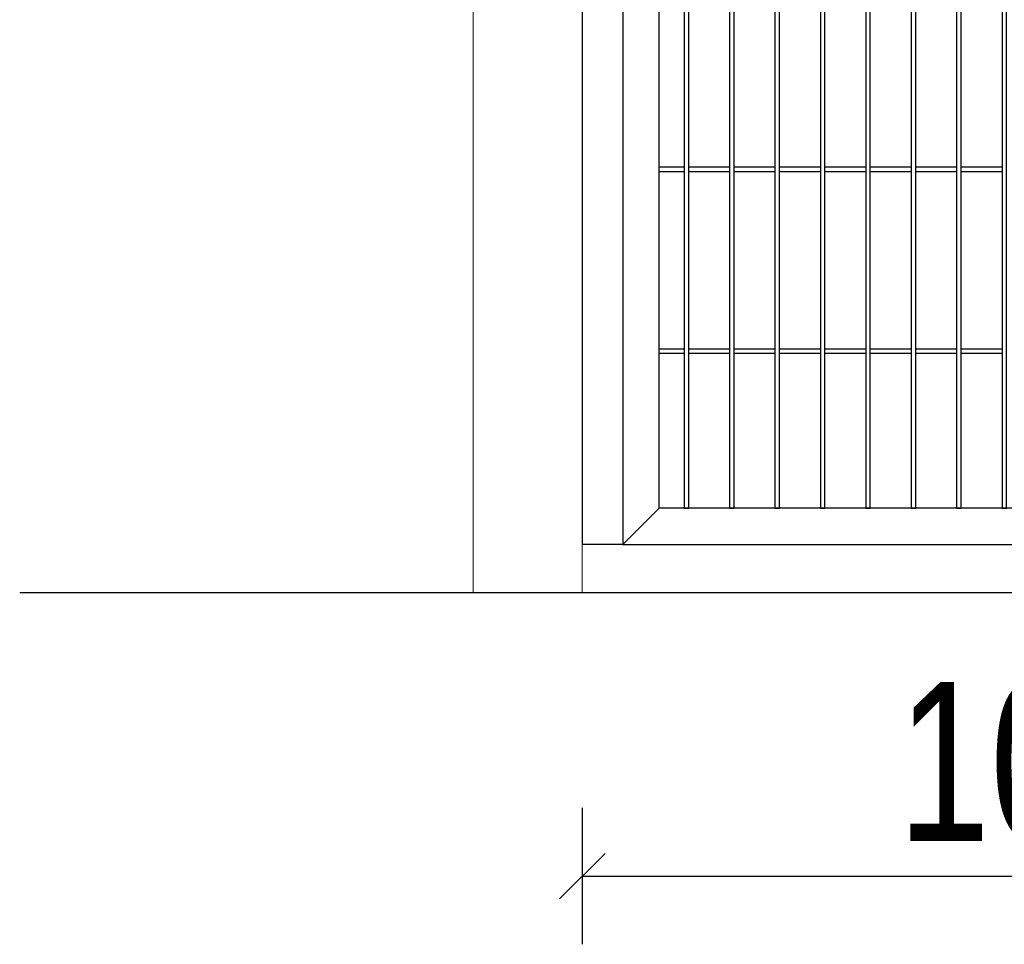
# Model space of a CAD drawing. Header units: inches. Extents: x 1156 to 71303, y -52654 to 51.
# Tile 130 of 217: x 63739 to 63956, y -41828 to -41624. Entities that reach past the tile are written whole.
import ezdxf

# ---------------------------------------------------------------- set-up
doc = ezdxf.new("R2010")
doc.units = ezdxf.units.IN
doc.header["$MEASUREMENT"] = 0
doc.layers.get('0').update_dxf_attribs({"lineweight": 0})
doc.layers.get('Defpoints').update_dxf_attribs({"lineweight": 0})
doc.layers.add('--ogr.-panele', color=252, linetype='Continuous', lineweight=0)
doc.layers.add('AW OGRODZENIA', color=253, linetype='Continuous')
doc.layers.add('AW WYMIAR', color=134, linetype='Continuous')
doc.styles.add('1-200', font='arial.ttf', dxfattribs={"width": 0.75, "height": 35})
doc.dimstyles.new('1-2001-2', dxfattribs={"dimtxt": 35, "dimasz": 10, "dimexe": 15, "dimexo": 10, "dimgap": 0.09, "dimtad": 0, "dimlfac": 0.5, "dimdsep": 46, "dimtxsty": '1-200', "dimblk": 'OBLIQUE', "dimcen": 0.09, "dimadec": 0, "dimazin": 0, "dimtfac": 1, "dimtdec": 4, "dimtix": 1, "dimtofl": 0, "dimtmove": 0, "dimatfit": 3, "dimldrblk": 'OBLIQUE', "dimfxl": 15, "dimfxlon": 1, "dimtvp": 0.7, "dimtolj": 1, "dimtzin": 0, "dimarcsym": 0})

# ---------------------------------------------------------------- blocks, each defined once
blk = doc.blocks.new('_OBLIQUE')
at = {"color": 0, "linetype": 'ByBlock', "lineweight": -2}
for p, q in [((-0.5, -0.5), (0.5, 0.5)), ((0, 0), (0, 0))]:
    blk.add_line(p, q, dxfattribs=at)
blk = doc.blocks.new('*D1617')
at = {"color": 0, "linetype": 'Continuous', "lineweight": -2, "ltscale": 12}
for p, q in [((63863.13, -41797.91), (63863.13, -41827.91)), ((64063.13, -41797.91), (64063.13, -41827.91)), ((63863.13, -41812.91), (64063.13, -41812.91))]:
    blk.add_line(p, q, dxfattribs=at)
at = {"layer": 'Defpoints', "color": 0}
for p in [(63863.13, -41628.27), (64063.13, -41723.72), (64063.13, -41812.91)]:
    blk.add_point(p, dxfattribs=at)
at = {"color": 0, "lineweight": -2, "xscale": 10, "yscale": 10, "zscale": 10, "rotation": 180}
blk.add_blockref('_OBLIQUE', (63863.13, -41812.91), dxfattribs=at)
at = {"color": 0, "lineweight": -2, "xscale": 10, "yscale": 10, "zscale": 10}
blk.add_blockref('_OBLIQUE', (64063.13, -41812.91), dxfattribs=at)
at = {"color": 0, "linetype": 'Continuous', "ltscale": 12, "insert": (63963.13, -41787.9), "char_height": 35, "attachment_point": 5, "style": '1-200'}
blk.add_mtext('\\A1;100', dxfattribs=at)

msp = doc.modelspace()

# ---------------------------------------------------------------- linework, layer by layer
at = {"layer": '--ogr.-panele', "color": 0}
for p, q in [((63839.126, -41443.474), (63839.126, -41750.487)), ((63863.126, -41750.487), (63863.126, -41443.474))]:
    msp.add_line(p, q, dxfattribs=at)
at = {"color": 3, "linetype": 'Continuous', "lineweight": 30}
msp.add_line((63739.239, -41750.487), (64179.952, -41750.487), dxfattribs=at)
at = {"layer": 'AW OGRODZENIA'}
for p, q in [((63872.056, -41449.913), (63872.056, -41739.913)), ((63880.056, -41731.913), (63880.056, -41457.913)), ((63880.056, -41656.834), (63885.564, -41656.834)), ((63880.056, -41656.834), (63885.564, -41656.834)), ((63880.056, -41656.834), (63885.564, -41656.834)), ((63880.056, -41656.834), (63885.564, -41656.834)), ((63880.056, -41656.834), (63885.564, -41656.834)), ((63880.056, -41656.834), (63885.564, -41656.834)), ((63880.056, -41656.834), (63885.564, -41656.834)), ((63880.056, -41656.834), (63885.564, -41656.834)), ((63880.056, -41656.834), (63885.564, -41656.834)), ((63880.056, -41656.834), (63885.564, -41656.834)), ((63880.056, -41656.834), (63885.564, -41656.834)), ((63880.056, -41656.834), (63885.564, -41656.834)), ((63880.056, -41656.834), (63885.564, -41656.834)), ((63880.056, -41656.834), (63885.564, -41656.834)), ((63880.056, -41656.834), (63885.564, -41656.834)), ((63880.056, -41656.834), (63885.564, -41656.834)), ((63880.056, -41656.834), (63885.564, -41656.834)), ((63880.056, -41656.834), (63885.564, -41656.834)), ((63880.056, -41656.834), (63885.564, -41656.834)), ((63880.056, -41656.834), (63885.564, -41656.834)), ((63880.056, -41656.834), (63885.564, -41656.834)), ((63880.056, -41656.834), (63885.564, -41656.834)), ((63880.056, -41656.834), (63885.564, -41656.834)), ((63880.056, -41656.834), (63885.564, -41656.834)), ((63880.056, -41656.834), (63885.564, -41656.834)), ((63880.056, -41657.834), (63885.564, -41657.834)), ((63880.056, -41657.834), (63885.564, -41657.834)), ((63880.056, -41657.834), (63885.564, -41657.834)), ((63880.056, -41657.834), (63885.564, -41657.834)), ((63880.056, -41657.834), (63885.564, -41657.834)), ((63880.056, -41657.834), (63885.564, -41657.834)), ((63880.056, -41657.834), (63885.564, -41657.834)), ((63880.056, -41657.834), (63885.564, -41657.834)), ((63880.056, -41657.834), (63885.564, -41657.834)), ((63880.056, -41657.834), (63885.564, -41657.834)), ((63880.056, -41657.834), (63885.564, -41657.834)), ((63880.056, -41657.834), (63885.564, -41657.834)), ((63880.056, -41657.834), (63885.564, -41657.834)), ((63880.056, -41657.834), (63885.564, -41657.834)), ((63880.056, -41657.834), (63885.564, -41657.834)), ((63880.056, -41657.834), (63885.564, -41657.834)), ((63880.056, -41657.834), (63885.564, -41657.834)), ((63880.056, -41657.834), (63885.564, -41657.834)), ((63880.056, -41657.834), (63885.564, -41657.834)), ((63880.056, -41657.834), (63885.564, -41657.834)), ((63880.056, -41657.834), (63885.564, -41657.834)), ((63880.056, -41657.834), (63885.564, -41657.834)), ((63880.056, -41657.834), (63885.564, -41657.834)), ((63880.056, -41657.834), (63885.564, -41657.834)), ((63880.056, -41657.834), (63885.564, -41657.834)), ((63886.556, -41656.834), (63895.564, -41656.834)), ((63886.556, -41656.834), (63895.564, -41656.834)), ((63886.556, -41656.834), (63895.564, -41656.834)), ((63886.556, -41656.834), (63895.564, -41656.834)), ((63886.556, -41656.834), (63895.564, -41656.834)), ((63886.556, -41656.834), (63895.564, -41656.834)), ((63886.556, -41656.834), (63895.564, -41656.834)), ((63886.556, -41656.834), (63895.564, -41656.834)), ((63886.556, -41656.834), (63895.564, -41656.834)), ((63886.556, -41656.834), (63895.564, -41656.834)), ((63886.556, -41656.834), (63895.564, -41656.834)), ((63886.556, -41656.834), (63895.564, -41656.834)), ((63886.556, -41656.834), (63895.564, -41656.834)), ((63886.556, -41656.834), (63895.564, -41656.834)), ((63886.556, -41656.834), (63895.564, -41656.834)), ((63886.556, -41656.834), (63895.564, -41656.834)), ((63886.556, -41656.834), (63895.564, -41656.834)), ((63886.556, -41656.834), (63895.564, -41656.834)), ((63886.556, -41656.834), (63895.564, -41656.834)), ((63886.556, -41656.834), (63895.564, -41656.834)), ((63886.556, -41656.834), (63895.564, -41656.834)), ((63886.556, -41656.834), (63895.564, -41656.834)), ((63886.556, -41656.834), (63895.564, -41656.834)), ((63886.556, -41656.834), (63895.564, -41656.834)), ((63886.556, -41656.834), (63895.564, -41656.834)), ((63886.556, -41657.834), (63895.564, -41657.834)), ((63886.556, -41657.834), (63895.564, -41657.834)), ((63886.556, -41657.834), (63895.564, -41657.834)), ((63886.556, -41657.834), (63895.564, -41657.834)), ((63886.556, -41657.834), (63895.564, -41657.834)), ((63886.556, -41657.834), (63895.564, -41657.834)), ((63886.556, -41657.834), (63895.564, -41657.834)), ((63886.556, -41657.834), (63895.564, -41657.834)), ((63886.556, -41657.834), (63895.564, -41657.834)), ((63886.556, -41657.834), (63895.564, -41657.834)), ((63886.556, -41657.834), (63895.564, -41657.834)), ((63886.556, -41657.834), (63895.564, -41657.834)), ((63886.556, -41657.834), (63895.564, -41657.834)), ((63886.556, -41657.834), (63895.564, -41657.834)), ((63886.556, -41657.834), (63895.564, -41657.834)), ((63886.556, -41657.834), (63895.564, -41657.834)), ((63886.556, -41657.834), (63895.564, -41657.834)), ((63886.556, -41657.834), (63895.564, -41657.834)), ((63886.556, -41657.834), (63895.564, -41657.834)), ((63886.556, -41657.834), (63895.564, -41657.834)), ((63886.556, -41657.834), (63895.564, -41657.834)), ((63886.556, -41657.834), (63895.564, -41657.834)), ((63886.556, -41657.834), (63895.564, -41657.834)), ((63886.556, -41657.834), (63895.564, -41657.834)), ((63886.556, -41657.834), (63895.564, -41657.834)), ((63896.556, -41656.834), (63905.564, -41656.834)), ((63896.556, -41656.834), (63905.564, -41656.834)), ((63896.556, -41656.834), (63905.564, -41656.834)), ((63896.556, -41656.834), (63905.564, -41656.834)), ((63896.556, -41656.834), (63905.564, -41656.834)), ((63896.556, -41656.834), (63905.564, -41656.834)), ((63896.556, -41656.834), (63905.564, -41656.834)), ((63896.556, -41656.834), (63905.564, -41656.834)), ((63896.556, -41656.834), (63905.564, -41656.834)), ((63896.556, -41656.834), (63905.564, -41656.834)), ((63896.556, -41656.834), (63905.564, -41656.834)), ((63896.556, -41656.834), (63905.564, -41656.834)), ((63896.556, -41656.834), (63905.564, -41656.834)), ((63896.556, -41656.834), (63905.564, -41656.834)), ((63896.556, -41656.834), (63905.564, -41656.834)), ((63896.556, -41656.834), (63905.564, -41656.834)), ((63896.556, -41656.834), (63905.564, -41656.834)), ((63896.556, -41656.834), (63905.564, -41656.834)), ((63896.556, -41656.834), (63905.564, -41656.834)), ((63896.556, -41656.834), (63905.564, -41656.834)), ((63896.556, -41656.834), (63905.564, -41656.834)), ((63896.556, -41656.834), (63905.564, -41656.834)), ((63896.556, -41656.834), (63905.564, -41656.834)), ((63896.556, -41656.834), (63905.564, -41656.834)), ((63896.556, -41656.834), (63905.564, -41656.834)), ((63896.556, -41657.834), (63905.564, -41657.834)), ((63896.556, -41657.834), (63905.564, -41657.834)), ((63896.556, -41657.834), (63905.564, -41657.834)), ((63896.556, -41657.834), (63905.564, -41657.834)), ((63896.556, -41657.834), (63905.564, -41657.834)), ((63896.556, -41657.834), (63905.564, -41657.834)), ((63896.556, -41657.834), (63905.564, -41657.834)), ((63896.556, -41657.834), (63905.564, -41657.834)), ((63896.556, -41657.834), (63905.564, -41657.834)), ((63896.556, -41657.834), (63905.564, -41657.834)), ((63896.556, -41657.834), (63905.564, -41657.834)), ((63896.556, -41657.834), (63905.564, -41657.834)), ((63896.556, -41657.834), (63905.564, -41657.834)), ((63896.556, -41657.834), (63905.564, -41657.834)), ((63896.556, -41657.834), (63905.564, -41657.834)), ((63896.556, -41657.834), (63905.564, -41657.834)), ((63896.556, -41657.834), (63905.564, -41657.834)), ((63896.556, -41657.834), (63905.564, -41657.834)), ((63896.556, -41657.834), (63905.564, -41657.834)), ((63896.556, -41657.834), (63905.564, -41657.834)), ((63896.556, -41657.834), (63905.564, -41657.834)), ((63896.556, -41657.834), (63905.564, -41657.834)), ((63896.556, -41657.834), (63905.564, -41657.834)), ((63896.556, -41657.834), (63905.564, -41657.834)), ((63896.556, -41657.834), (63905.564, -41657.834)), ((63906.556, -41656.834), (63915.564, -41656.834)), ((63906.556, -41656.834), (63915.564, -41656.834)), ((63906.556, -41656.834), (63915.564, -41656.834)), ((63906.556, -41656.834), (63915.564, -41656.834)), ((63906.556, -41656.834), (63915.564, -41656.834)), ((63906.556, -41656.834), (63915.564, -41656.834)), ((63906.556, -41656.834), (63915.564, -41656.834)), ((63906.556, -41656.834), (63915.564, -41656.834)), ((63906.556, -41656.834), (63915.564, -41656.834)), ((63906.556, -41656.834), (63915.564, -41656.834)), ((63906.556, -41656.834), (63915.564, -41656.834)), ((63906.556, -41656.834), (63915.564, -41656.834)), ((63906.556, -41656.834), (63915.564, -41656.834)), ((63906.556, -41656.834), (63915.564, -41656.834)), ((63906.556, -41656.834), (63915.564, -41656.834)), ((63906.556, -41656.834), (63915.564, -41656.834)), ((63906.556, -41656.834), (63915.564, -41656.834)), ((63906.556, -41656.834), (63915.564, -41656.834)), ((63906.556, -41656.834), (63915.564, -41656.834)), ((63906.556, -41656.834), (63915.564, -41656.834)), ((63906.556, -41656.834), (63915.564, -41656.834)), ((63906.556, -41656.834), (63915.564, -41656.834)), ((63906.556, -41656.834), (63915.564, -41656.834)), ((63906.556, -41656.834), (63915.564, -41656.834)), ((63906.556, -41656.834), (63915.564, -41656.834)), ((63906.556, -41657.834), (63915.564, -41657.834)), ((63906.556, -41657.834), (63915.564, -41657.834)), ((63906.556, -41657.834), (63915.564, -41657.834)), ((63906.556, -41657.834), (63915.564, -41657.834)), ((63906.556, -41657.834), (63915.564, -41657.834)), ((63906.556, -41657.834), (63915.564, -41657.834)), ((63906.556, -41657.834), (63915.564, -41657.834)), ((63906.556, -41657.834), (63915.564, -41657.834)), ((63906.556, -41657.834), (63915.564, -41657.834)), ((63906.556, -41657.834), (63915.564, -41657.834)), ((63906.556, -41657.834), (63915.564, -41657.834)), ((63906.556, -41657.834), (63915.564, -41657.834)), ((63906.556, -41657.834), (63915.564, -41657.834)), ((63906.556, -41657.834), (63915.564, -41657.834)), ((63906.556, -41657.834), (63915.564, -41657.834)), ((63906.556, -41657.834), (63915.564, -41657.834)), ((63906.556, -41657.834), (63915.564, -41657.834)), ((63906.556, -41657.834), (63915.564, -41657.834)), ((63906.556, -41657.834), (63915.564, -41657.834)), ((63906.556, -41657.834), (63915.564, -41657.834)), ((63906.556, -41657.834), (63915.564, -41657.834)), ((63906.556, -41657.834), (63915.564, -41657.834)), ((63906.556, -41657.834), (63915.564, -41657.834)), ((63906.556, -41657.834), (63915.564, -41657.834)), ((63906.556, -41657.834), (63915.564, -41657.834)), ((63916.556, -41656.834), (63925.564, -41656.834)), ((63916.556, -41656.834), (63925.564, -41656.834)), ((63916.556, -41656.834), (63925.564, -41656.834)), ((63916.556, -41656.834), (63925.564, -41656.834)), ((63916.556, -41656.834), (63925.564, -41656.834)), ((63916.556, -41656.834), (63925.564, -41656.834)), ((63916.556, -41656.834), (63925.564, -41656.834)), ((63916.556, -41656.834), (63925.564, -41656.834)), ((63916.556, -41656.834), (63925.564, -41656.834)), ((63916.556, -41656.834), (63925.564, -41656.834)), ((63916.556, -41656.834), (63925.564, -41656.834)), ((63916.556, -41656.834), (63925.564, -41656.834)), ((63916.556, -41656.834), (63925.564, -41656.834)), ((63916.556, -41656.834), (63925.564, -41656.834)), ((63916.556, -41656.834), (63925.564, -41656.834)), ((63916.556, -41656.834), (63925.564, -41656.834)), ((63916.556, -41656.834), (63925.564, -41656.834)), ((63916.556, -41656.834), (63925.564, -41656.834)), ((63916.556, -41656.834), (63925.564, -41656.834)), ((63916.556, -41656.834), (63925.564, -41656.834)), ((63916.556, -41656.834), (63925.564, -41656.834)), ((63916.556, -41656.834), (63925.564, -41656.834)), ((63916.556, -41656.834), (63925.564, -41656.834)), ((63916.556, -41656.834), (63925.564, -41656.834)), ((63916.556, -41656.834), (63925.564, -41656.834)), ((63916.556, -41657.834), (63925.564, -41657.834)), ((63916.556, -41657.834), (63925.564, -41657.834)), ((63916.556, -41657.834), (63925.564, -41657.834)), ((63916.556, -41657.834), (63925.564, -41657.834)), ((63916.556, -41657.834), (63925.564, -41657.834)), ((63916.556, -41657.834), (63925.564, -41657.834)), ((63916.556, -41657.834), (63925.564, -41657.834)), ((63916.556, -41657.834), (63925.564, -41657.834)), ((63916.556, -41657.834), (63925.564, -41657.834)), ((63916.556, -41657.834), (63925.564, -41657.834)), ((63916.556, -41657.834), (63925.564, -41657.834)), ((63916.556, -41657.834), (63925.564, -41657.834)), ((63916.556, -41657.834), (63925.564, -41657.834)), ((63916.556, -41657.834), (63925.564, -41657.834)), ((63916.556, -41657.834), (63925.564, -41657.834)), ((63916.556, -41657.834), (63925.564, -41657.834)), ((63916.556, -41657.834), (63925.564, -41657.834)), ((63916.556, -41657.834), (63925.564, -41657.834)), ((63916.556, -41657.834), (63925.564, -41657.834)), ((63916.556, -41657.834), (63925.564, -41657.834)), ((63916.556, -41657.834), (63925.564, -41657.834)), ((63916.556, -41657.834), (63925.564, -41657.834)), ((63916.556, -41657.834), (63925.564, -41657.834)), ((63916.556, -41657.834), (63925.564, -41657.834)), ((63916.556, -41657.834), (63925.564, -41657.834)), ((63926.556, -41656.834), (63935.564, -41656.834)), ((63926.556, -41656.834), (63935.564, -41656.834)), ((63926.556, -41656.834), (63935.564, -41656.834)), ((63926.556, -41656.834), (63935.564, -41656.834)), ((63926.556, -41656.834), (63935.564, -41656.834)), ((63926.556, -41656.834), (63935.564, -41656.834)), ((63926.556, -41656.834), (63935.564, -41656.834)), ((63926.556, -41656.834), (63935.564, -41656.834)), ((63926.556, -41656.834), (63935.564, -41656.834)), ((63926.556, -41656.834), (63935.564, -41656.834)), ((63926.556, -41656.834), (63935.564, -41656.834)), ((63926.556, -41656.834), (63935.564, -41656.834)), ((63926.556, -41656.834), (63935.564, -41656.834)), ((63926.556, -41656.834), (63935.564, -41656.834)), ((63926.556, -41656.834), (63935.564, -41656.834)), ((63926.556, -41656.834), (63935.564, -41656.834)), ((63926.556, -41656.834), (63935.564, -41656.834)), ((63926.556, -41656.834), (63935.564, -41656.834)), ((63926.556, -41656.834), (63935.564, -41656.834)), ((63926.556, -41656.834), (63935.564, -41656.834)), ((63926.556, -41656.834), (63935.564, -41656.834)), ((63926.556, -41656.834), (63935.564, -41656.834)), ((63926.556, -41656.834), (63935.564, -41656.834)), ((63926.556, -41656.834), (63935.564, -41656.834)), ((63926.556, -41656.834), (63935.564, -41656.834)), ((63926.556, -41657.834), (63935.564, -41657.834)), ((63926.556, -41657.834), (63935.564, -41657.834)), ((63926.556, -41657.834), (63935.564, -41657.834)), ((63926.556, -41657.834), (63935.564, -41657.834)), ((63926.556, -41657.834), (63935.564, -41657.834)), ((63926.556, -41657.834), (63935.564, -41657.834)), ((63926.556, -41657.834), (63935.564, -41657.834)), ((63926.556, -41657.834), (63935.564, -41657.834)), ((63926.556, -41657.834), (63935.564, -41657.834)), ((63926.556, -41657.834), (63935.564, -41657.834)), ((63926.556, -41657.834), (63935.564, -41657.834)), ((63926.556, -41657.834), (63935.564, -41657.834)), ((63926.556, -41657.834), (63935.564, -41657.834)), ((63926.556, -41657.834), (63935.564, -41657.834)), ((63926.556, -41657.834), (63935.564, -41657.834)), ((63926.556, -41657.834), (63935.564, -41657.834)), ((63926.556, -41657.834), (63935.564, -41657.834)), ((63926.556, -41657.834), (63935.564, -41657.834)), ((63926.556, -41657.834), (63935.564, -41657.834)), ((63926.556, -41657.834), (63935.564, -41657.834)), ((63926.556, -41657.834), (63935.564, -41657.834)), ((63926.556, -41657.834), (63935.564, -41657.834)), ((63926.556, -41657.834), (63935.564, -41657.834)), ((63926.556, -41657.834), (63935.564, -41657.834)), ((63926.556, -41657.834), (63935.564, -41657.834)), ((63936.556, -41656.834), (63945.564, -41656.834)), ((63936.556, -41656.834), (63945.564, -41656.834)), ((63936.556, -41656.834), (63945.564, -41656.834)), ((63936.556, -41656.834), (63945.564, -41656.834)), ((63936.556, -41656.834), (63945.564, -41656.834)), ((63936.556, -41656.834), (63945.564, -41656.834)), ((63936.556, -41656.834), (63945.564, -41656.834)), ((63936.556, -41656.834), (63945.564, -41656.834)), ((63936.556, -41656.834), (63945.564, -41656.834)), ((63936.556, -41656.834), (63945.564, -41656.834)), ((63936.556, -41656.834), (63945.564, -41656.834)), ((63936.556, -41656.834), (63945.564, -41656.834)), ((63936.556, -41656.834), (63945.564, -41656.834)), ((63936.556, -41656.834), (63945.564, -41656.834)), ((63936.556, -41656.834), (63945.564, -41656.834)), ((63936.556, -41656.834), (63945.564, -41656.834)), ((63936.556, -41656.834), (63945.564, -41656.834)), ((63936.556, -41656.834), (63945.564, -41656.834)), ((63936.556, -41656.834), (63945.564, -41656.834)), ((63936.556, -41656.834), (63945.564, -41656.834)), ((63936.556, -41656.834), (63945.564, -41656.834)), ((63936.556, -41656.834), (63945.564, -41656.834)), ((63936.556, -41656.834), (63945.564, -41656.834)), ((63936.556, -41656.834), (63945.564, -41656.834)), ((63936.556, -41656.834), (63945.564, -41656.834)), ((63936.556, -41657.834), (63945.564, -41657.834)), ((63936.556, -41657.834), (63945.564, -41657.834)), ((63936.556, -41657.834), (63945.564, -41657.834)), ((63936.556, -41657.834), (63945.564, -41657.834)), ((63936.556, -41657.834), (63945.564, -41657.834)), ((63936.556, -41657.834), (63945.564, -41657.834)), ((63936.556, -41657.834), (63945.564, -41657.834)), ((63936.556, -41657.834), (63945.564, -41657.834)), ((63936.556, -41657.834), (63945.564, -41657.834)), ((63936.556, -41657.834), (63945.564, -41657.834)), ((63936.556, -41657.834), (63945.564, -41657.834)), ((63936.556, -41657.834), (63945.564, -41657.834)), ((63936.556, -41657.834), (63945.564, -41657.834)), ((63936.556, -41657.834), (63945.564, -41657.834)), ((63936.556, -41657.834), (63945.564, -41657.834)), ((63936.556, -41657.834), (63945.564, -41657.834)), ((63936.556, -41657.834), (63945.564, -41657.834)), ((63936.556, -41657.834), (63945.564, -41657.834)), ((63936.556, -41657.834), (63945.564, -41657.834)), ((63936.556, -41657.834), (63945.564, -41657.834)), ((63936.556, -41657.834), (63945.564, -41657.834)), ((63936.556, -41657.834), (63945.564, -41657.834)), ((63936.556, -41657.834), (63945.564, -41657.834)), ((63936.556, -41657.834), (63945.564, -41657.834)), ((63936.556, -41657.834), (63945.564, -41657.834)), ((63946.556, -41656.834), (63955.564, -41656.834)), ((63946.556, -41656.834), (63955.564, -41656.834)), ((63946.556, -41656.834), (63955.564, -41656.834)), ((63946.556, -41656.834), (63955.564, -41656.834)), ((63946.556, -41656.834), (63955.564, -41656.834)), ((63946.556, -41656.834), (63955.564, -41656.834)), ((63946.556, -41656.834), (63955.564, -41656.834)), ((63946.556, -41656.834), (63955.564, -41656.834)), ((63946.556, -41656.834), (63955.564, -41656.834)), ((63946.556, -41656.834), (63955.564, -41656.834)), ((63946.556, -41656.834), (63955.564, -41656.834)), ((63946.556, -41656.834), (63955.564, -41656.834)), ((63946.556, -41656.834), (63955.564, -41656.834)), ((63946.556, -41656.834), (63955.564, -41656.834)), ((63946.556, -41656.834), (63955.564, -41656.834)), ((63946.556, -41656.834), (63955.564, -41656.834)), ((63946.556, -41656.834), (63955.564, -41656.834)), ((63946.556, -41656.834), (63955.564, -41656.834)), ((63946.556, -41656.834), (63955.564, -41656.834)), ((63946.556, -41656.834), (63955.564, -41656.834)), ((63946.556, -41656.834), (63955.564, -41656.834)), ((63946.556, -41656.834), (63955.564, -41656.834)), ((63946.556, -41656.834), (63955.564, -41656.834)), ((63946.556, -41656.834), (63955.564, -41656.834)), ((63946.556, -41656.834), (63955.564, -41656.834)), ((63946.556, -41657.834), (63955.564, -41657.834)), ((63946.556, -41657.834), (63955.564, -41657.834)), ((63946.556, -41657.834), (63955.564, -41657.834)), ((63946.556, -41657.834), (63955.564, -41657.834)), ((63946.556, -41657.834), (63955.564, -41657.834)), ((63946.556, -41657.834), (63955.564, -41657.834)), ((63946.556, -41657.834), (63955.564, -41657.834)), ((63946.556, -41657.834), (63955.564, -41657.834)), ((63946.556, -41657.834), (63955.564, -41657.834)), ((63946.556, -41657.834), (63955.564, -41657.834)), ((63946.556, -41657.834), (63955.564, -41657.834)), ((63946.556, -41657.834), (63955.564, -41657.834)), ((63946.556, -41657.834), (63955.564, -41657.834)), ((63946.556, -41657.834), (63955.564, -41657.834)), ((63946.556, -41657.834), (63955.564, -41657.834)), ((63946.556, -41657.834), (63955.564, -41657.834)), ((63946.556, -41657.834), (63955.564, -41657.834)), ((63946.556, -41657.834), (63955.564, -41657.834)), ((63946.556, -41657.834), (63955.564, -41657.834)), ((63946.556, -41657.834), (63955.564, -41657.834)), ((63946.556, -41657.834), (63955.564, -41657.834)), ((63946.556, -41657.834), (63955.564, -41657.834)), ((63946.556, -41657.834), (63955.564, -41657.834)), ((63946.556, -41657.834), (63955.564, -41657.834)), ((63946.556, -41657.834), (63955.564, -41657.834)), ((63880.056, -41696.834), (63885.564, -41696.834)), ((63880.056, -41696.834), (63885.564, -41696.834)), ((63880.056, -41696.834), (63885.564, -41696.834)), ((63880.056, -41696.834), (63885.564, -41696.834)), ((63880.056, -41696.834), (63885.564, -41696.834)), ((63880.056, -41696.834), (63885.564, -41696.834)), ((63880.056, -41696.834), (63885.564, -41696.834)), ((63880.056, -41696.834), (63885.564, -41696.834)), ((63880.056, -41696.834), (63885.564, -41696.834)), ((63880.056, -41696.834), (63885.564, -41696.834)), ((63880.056, -41696.834), (63885.564, -41696.834)), ((63880.056, -41696.834), (63885.564, -41696.834)), ((63880.056, -41696.834), (63885.564, -41696.834)), ((63880.056, -41696.834), (63885.564, -41696.834)), ((63880.056, -41696.834), (63885.564, -41696.834)), ((63880.056, -41696.834), (63885.564, -41696.834)), ((63880.056, -41696.834), (63885.564, -41696.834)), ((63880.056, -41696.834), (63885.564, -41696.834)), ((63880.056, -41696.834), (63885.564, -41696.834)), ((63880.056, -41696.834), (63885.564, -41696.834)), ((63880.056, -41696.834), (63885.564, -41696.834)), ((63880.056, -41696.834), (63885.564, -41696.834)), ((63880.056, -41696.834), (63885.564, -41696.834)), ((63880.056, -41696.834), (63885.564, -41696.834)), ((63880.056, -41696.834), (63885.564, -41696.834)), ((63886.556, -41696.834), (63895.564, -41696.834)), ((63886.556, -41696.834), (63895.564, -41696.834)), ((63886.556, -41696.834), (63895.564, -41696.834)), ((63886.556, -41696.834), (63895.564, -41696.834)), ((63886.556, -41696.834), (63895.564, -41696.834)), ((63886.556, -41696.834), (63895.564, -41696.834)), ((63886.556, -41696.834), (63895.564, -41696.834)), ((63886.556, -41696.834), (63895.564, -41696.834)), ((63886.556, -41696.834), (63895.564, -41696.834)), ((63886.556, -41696.834), (63895.564, -41696.834)), ((63886.556, -41696.834), (63895.564, -41696.834)), ((63886.556, -41696.834), (63895.564, -41696.834)), ((63886.556, -41696.834), (63895.564, -41696.834)), ((63886.556, -41696.834), (63895.564, -41696.834)), ((63886.556, -41696.834), (63895.564, -41696.834)), ((63886.556, -41696.834), (63895.564, -41696.834)), ((63886.556, -41696.834), (63895.564, -41696.834)), ((63886.556, -41696.834), (63895.564, -41696.834)), ((63886.556, -41696.834), (63895.564, -41696.834)), ((63886.556, -41696.834), (63895.564, -41696.834)), ((63886.556, -41696.834), (63895.564, -41696.834)), ((63886.556, -41696.834), (63895.564, -41696.834)), ((63886.556, -41696.834), (63895.564, -41696.834)), ((63886.556, -41696.834), (63895.564, -41696.834)), ((63886.556, -41696.834), (63895.564, -41696.834)), ((63896.556, -41696.834), (63905.564, -41696.834)), ((63896.556, -41696.834), (63905.564, -41696.834)), ((63896.556, -41696.834), (63905.564, -41696.834)), ((63896.556, -41696.834), (63905.564, -41696.834)), ((63896.556, -41696.834), (63905.564, -41696.834)), ((63896.556, -41696.834), (63905.564, -41696.834)), ((63896.556, -41696.834), (63905.564, -41696.834)), ((63896.556, -41696.834), (63905.564, -41696.834)), ((63896.556, -41696.834), (63905.564, -41696.834)), ((63896.556, -41696.834), (63905.564, -41696.834)), ((63896.556, -41696.834), (63905.564, -41696.834)), ((63896.556, -41696.834), (63905.564, -41696.834)), ((63896.556, -41696.834), (63905.564, -41696.834)), ((63896.556, -41696.834), (63905.564, -41696.834)), ((63896.556, -41696.834), (63905.564, -41696.834)), ((63896.556, -41696.834), (63905.564, -41696.834)), ((63896.556, -41696.834), (63905.564, -41696.834)), ((63896.556, -41696.834), (63905.564, -41696.834)), ((63896.556, -41696.834), (63905.564, -41696.834)), ((63896.556, -41696.834), (63905.564, -41696.834)), ((63896.556, -41696.834), (63905.564, -41696.834)), ((63896.556, -41696.834), (63905.564, -41696.834)), ((63896.556, -41696.834), (63905.564, -41696.834)), ((63896.556, -41696.834), (63905.564, -41696.834)), ((63896.556, -41696.834), (63905.564, -41696.834)), ((63906.556, -41696.834), (63915.564, -41696.834)), ((63906.556, -41696.834), (63915.564, -41696.834)), ((63906.556, -41696.834), (63915.564, -41696.834)), ((63906.556, -41696.834), (63915.564, -41696.834)), ((63906.556, -41696.834), (63915.564, -41696.834)), ((63906.556, -41696.834), (63915.564, -41696.834)), ((63906.556, -41696.834), (63915.564, -41696.834)), ((63906.556, -41696.834), (63915.564, -41696.834)), ((63906.556, -41696.834), (63915.564, -41696.834)), ((63906.556, -41696.834), (63915.564, -41696.834)), ((63906.556, -41696.834), (63915.564, -41696.834)), ((63906.556, -41696.834), (63915.564, -41696.834)), ((63906.556, -41696.834), (63915.564, -41696.834)), ((63906.556, -41696.834), (63915.564, -41696.834)), ((63906.556, -41696.834), (63915.564, -41696.834)), ((63906.556, -41696.834), (63915.564, -41696.834)), ((63906.556, -41696.834), (63915.564, -41696.834)), ((63906.556, -41696.834), (63915.564, -41696.834)), ((63906.556, -41696.834), (63915.564, -41696.834)), ((63906.556, -41696.834), (63915.564, -41696.834)), ((63906.556, -41696.834), (63915.564, -41696.834)), ((63906.556, -41696.834), (63915.564, -41696.834)), ((63906.556, -41696.834), (63915.564, -41696.834)), ((63906.556, -41696.834), (63915.564, -41696.834)), ((63906.556, -41696.834), (63915.564, -41696.834)), ((63916.556, -41696.834), (63925.564, -41696.834)), ((63916.556, -41696.834), (63925.564, -41696.834)), ((63916.556, -41696.834), (63925.564, -41696.834)), ((63916.556, -41696.834), (63925.564, -41696.834)), ((63916.556, -41696.834), (63925.564, -41696.834)), ((63916.556, -41696.834), (63925.564, -41696.834)), ((63916.556, -41696.834), (63925.564, -41696.834)), ((63916.556, -41696.834), (63925.564, -41696.834)), ((63916.556, -41696.834), (63925.564, -41696.834)), ((63916.556, -41696.834), (63925.564, -41696.834)), ((63916.556, -41696.834), (63925.564, -41696.834)), ((63916.556, -41696.834), (63925.564, -41696.834)), ((63916.556, -41696.834), (63925.564, -41696.834)), ((63916.556, -41696.834), (63925.564, -41696.834)), ((63916.556, -41696.834), (63925.564, -41696.834)), ((63916.556, -41696.834), (63925.564, -41696.834)), ((63916.556, -41696.834), (63925.564, -41696.834)), ((63916.556, -41696.834), (63925.564, -41696.834)), ((63916.556, -41696.834), (63925.564, -41696.834)), ((63916.556, -41696.834), (63925.564, -41696.834)), ((63916.556, -41696.834), (63925.564, -41696.834)), ((63916.556, -41696.834), (63925.564, -41696.834)), ((63916.556, -41696.834), (63925.564, -41696.834)), ((63916.556, -41696.834), (63925.564, -41696.834)), ((63916.556, -41696.834), (63925.564, -41696.834)), ((63926.556, -41696.834), (63935.564, -41696.834)), ((63926.556, -41696.834), (63935.564, -41696.834)), ((63926.556, -41696.834), (63935.564, -41696.834)), ((63926.556, -41696.834), (63935.564, -41696.834)), ((63926.556, -41696.834), (63935.564, -41696.834)), ((63926.556, -41696.834), (63935.564, -41696.834)), ((63926.556, -41696.834), (63935.564, -41696.834)), ((63926.556, -41696.834), (63935.564, -41696.834)), ((63926.556, -41696.834), (63935.564, -41696.834)), ((63926.556, -41696.834), (63935.564, -41696.834)), ((63926.556, -41696.834), (63935.564, -41696.834)), ((63926.556, -41696.834), (63935.564, -41696.834)), ((63926.556, -41696.834), (63935.564, -41696.834)), ((63926.556, -41696.834), (63935.564, -41696.834)), ((63926.556, -41696.834), (63935.564, -41696.834)), ((63926.556, -41696.834), (63935.564, -41696.834)), ((63926.556, -41696.834), (63935.564, -41696.834)), ((63926.556, -41696.834), (63935.564, -41696.834)), ((63926.556, -41696.834), (63935.564, -41696.834)), ((63926.556, -41696.834), (63935.564, -41696.834)), ((63926.556, -41696.834), (63935.564, -41696.834)), ((63926.556, -41696.834), (63935.564, -41696.834)), ((63926.556, -41696.834), (63935.564, -41696.834)), ((63926.556, -41696.834), (63935.564, -41696.834)), ((63926.556, -41696.834), (63935.564, -41696.834)), ((63936.556, -41696.834), (63945.564, -41696.834)), ((63936.556, -41696.834), (63945.564, -41696.834)), ((63936.556, -41696.834), (63945.564, -41696.834)), ((63936.556, -41696.834), (63945.564, -41696.834)), ((63936.556, -41696.834), (63945.564, -41696.834)), ((63936.556, -41696.834), (63945.564, -41696.834)), ((63936.556, -41696.834), (63945.564, -41696.834)), ((63936.556, -41696.834), (63945.564, -41696.834)), ((63936.556, -41696.834), (63945.564, -41696.834)), ((63936.556, -41696.834), (63945.564, -41696.834)), ((63936.556, -41696.834), (63945.564, -41696.834)), ((63936.556, -41696.834), (63945.564, -41696.834)), ((63936.556, -41696.834), (63945.564, -41696.834)), ((63936.556, -41696.834), (63945.564, -41696.834)), ((63936.556, -41696.834), (63945.564, -41696.834)), ((63936.556, -41696.834), (63945.564, -41696.834)), ((63936.556, -41696.834), (63945.564, -41696.834)), ((63936.556, -41696.834), (63945.564, -41696.834)), ((63936.556, -41696.834), (63945.564, -41696.834)), ((63936.556, -41696.834), (63945.564, -41696.834)), ((63936.556, -41696.834), (63945.564, -41696.834)), ((63936.556, -41696.834), (63945.564, -41696.834)), ((63936.556, -41696.834), (63945.564, -41696.834)), ((63936.556, -41696.834), (63945.564, -41696.834)), ((63936.556, -41696.834), (63945.564, -41696.834)), ((63946.556, -41696.834), (63955.564, -41696.834)), ((63946.556, -41696.834), (63955.564, -41696.834)), ((63946.556, -41696.834), (63955.564, -41696.834)), ((63946.556, -41696.834), (63955.564, -41696.834)), ((63946.556, -41696.834), (63955.564, -41696.834)), ((63946.556, -41696.834), (63955.564, -41696.834)), ((63946.556, -41696.834), (63955.564, -41696.834)), ((63946.556, -41696.834), (63955.564, -41696.834)), ((63946.556, -41696.834), (63955.564, -41696.834)), ((63946.556, -41696.834), (63955.564, -41696.834)), ((63946.556, -41696.834), (63955.564, -41696.834)), ((63946.556, -41696.834), (63955.564, -41696.834)), ((63946.556, -41696.834), (63955.564, -41696.834)), ((63946.556, -41696.834), (63955.564, -41696.834)), ((63946.556, -41696.834), (63955.564, -41696.834)), ((63946.556, -41696.834), (63955.564, -41696.834)), ((63946.556, -41696.834), (63955.564, -41696.834)), ((63946.556, -41696.834), (63955.564, -41696.834)), ((63946.556, -41696.834), (63955.564, -41696.834)), ((63946.556, -41696.834), (63955.564, -41696.834)), ((63946.556, -41696.834), (63955.564, -41696.834)), ((63946.556, -41696.834), (63955.564, -41696.834)), ((63946.556, -41696.834), (63955.564, -41696.834)), ((63946.556, -41696.834), (63955.564, -41696.834)), ((63946.556, -41696.834), (63955.564, -41696.834)), ((63880.056, -41697.834), (63885.564, -41697.834)), ((63880.056, -41697.834), (63885.564, -41697.834)), ((63880.056, -41697.834), (63885.564, -41697.834)), ((63880.056, -41697.834), (63885.564, -41697.834)), ((63880.056, -41697.834), (63885.564, -41697.834)), ((63880.056, -41697.834), (63885.564, -41697.834)), ((63880.056, -41697.834), (63885.564, -41697.834)), ((63880.056, -41697.834), (63885.564, -41697.834)), ((63880.056, -41697.834), (63885.564, -41697.834)), ((63880.056, -41697.834), (63885.564, -41697.834)), ((63880.056, -41697.834), (63885.564, -41697.834)), ((63880.056, -41697.834), (63885.564, -41697.834)), ((63880.056, -41697.834), (63885.564, -41697.834)), ((63880.056, -41697.834), (63885.564, -41697.834)), ((63880.056, -41697.834), (63885.564, -41697.834)), ((63880.056, -41697.834), (63885.564, -41697.834)), ((63880.056, -41697.834), (63885.564, -41697.834)), ((63880.056, -41697.834), (63885.564, -41697.834)), ((63880.056, -41697.834), (63885.564, -41697.834)), ((63880.056, -41697.834), (63885.564, -41697.834)), ((63880.056, -41697.834), (63885.564, -41697.834)), ((63880.056, -41697.834), (63885.564, -41697.834)), ((63880.056, -41697.834), (63885.564, -41697.834)), ((63880.056, -41697.834), (63885.564, -41697.834)), ((63880.056, -41697.834), (63885.564, -41697.834)), ((63886.556, -41697.834), (63895.564, -41697.834)), ((63886.556, -41697.834), (63895.564, -41697.834)), ((63886.556, -41697.834), (63895.564, -41697.834)), ((63886.556, -41697.834), (63895.564, -41697.834)), ((63886.556, -41697.834), (63895.564, -41697.834)), ((63886.556, -41697.834), (63895.564, -41697.834)), ((63886.556, -41697.834), (63895.564, -41697.834)), ((63886.556, -41697.834), (63895.564, -41697.834)), ((63886.556, -41697.834), (63895.564, -41697.834)), ((63886.556, -41697.834), (63895.564, -41697.834)), ((63886.556, -41697.834), (63895.564, -41697.834)), ((63886.556, -41697.834), (63895.564, -41697.834)), ((63886.556, -41697.834), (63895.564, -41697.834)), ((63886.556, -41697.834), (63895.564, -41697.834)), ((63886.556, -41697.834), (63895.564, -41697.834)), ((63886.556, -41697.834), (63895.564, -41697.834)), ((63886.556, -41697.834), (63895.564, -41697.834)), ((63886.556, -41697.834), (63895.564, -41697.834)), ((63886.556, -41697.834), (63895.564, -41697.834)), ((63886.556, -41697.834), (63895.564, -41697.834)), ((63886.556, -41697.834), (63895.564, -41697.834)), ((63886.556, -41697.834), (63895.564, -41697.834)), ((63886.556, -41697.834), (63895.564, -41697.834)), ((63886.556, -41697.834), (63895.564, -41697.834)), ((63886.556, -41697.834), (63895.564, -41697.834)), ((63896.556, -41697.834), (63905.564, -41697.834)), ((63896.556, -41697.834), (63905.564, -41697.834)), ((63896.556, -41697.834), (63905.564, -41697.834)), ((63896.556, -41697.834), (63905.564, -41697.834)), ((63896.556, -41697.834), (63905.564, -41697.834)), ((63896.556, -41697.834), (63905.564, -41697.834)), ((63896.556, -41697.834), (63905.564, -41697.834)), ((63896.556, -41697.834), (63905.564, -41697.834)), ((63896.556, -41697.834), (63905.564, -41697.834)), ((63896.556, -41697.834), (63905.564, -41697.834)), ((63896.556, -41697.834), (63905.564, -41697.834)), ((63896.556, -41697.834), (63905.564, -41697.834)), ((63896.556, -41697.834), (63905.564, -41697.834)), ((63896.556, -41697.834), (63905.564, -41697.834)), ((63896.556, -41697.834), (63905.564, -41697.834)), ((63896.556, -41697.834), (63905.564, -41697.834)), ((63896.556, -41697.834), (63905.564, -41697.834)), ((63896.556, -41697.834), (63905.564, -41697.834)), ((63896.556, -41697.834), (63905.564, -41697.834)), ((63896.556, -41697.834), (63905.564, -41697.834)), ((63896.556, -41697.834), (63905.564, -41697.834)), ((63896.556, -41697.834), (63905.564, -41697.834)), ((63896.556, -41697.834), (63905.564, -41697.834)), ((63896.556, -41697.834), (63905.564, -41697.834)), ((63896.556, -41697.834), (63905.564, -41697.834)), ((63906.556, -41697.834), (63915.564, -41697.834)), ((63906.556, -41697.834), (63915.564, -41697.834)), ((63906.556, -41697.834), (63915.564, -41697.834)), ((63906.556, -41697.834), (63915.564, -41697.834)), ((63906.556, -41697.834), (63915.564, -41697.834)), ((63906.556, -41697.834), (63915.564, -41697.834)), ((63906.556, -41697.834), (63915.564, -41697.834)), ((63906.556, -41697.834), (63915.564, -41697.834)), ((63906.556, -41697.834), (63915.564, -41697.834)), ((63906.556, -41697.834), (63915.564, -41697.834)), ((63906.556, -41697.834), (63915.564, -41697.834)), ((63906.556, -41697.834), (63915.564, -41697.834)), ((63906.556, -41697.834), (63915.564, -41697.834)), ((63906.556, -41697.834), (63915.564, -41697.834)), ((63906.556, -41697.834), (63915.564, -41697.834)), ((63906.556, -41697.834), (63915.564, -41697.834)), ((63906.556, -41697.834), (63915.564, -41697.834)), ((63906.556, -41697.834), (63915.564, -41697.834)), ((63906.556, -41697.834), (63915.564, -41697.834)), ((63906.556, -41697.834), (63915.564, -41697.834)), ((63906.556, -41697.834), (63915.564, -41697.834)), ((63906.556, -41697.834), (63915.564, -41697.834)), ((63906.556, -41697.834), (63915.564, -41697.834)), ((63906.556, -41697.834), (63915.564, -41697.834)), ((63906.556, -41697.834), (63915.564, -41697.834)), ((63916.556, -41697.834), (63925.564, -41697.834)), ((63916.556, -41697.834), (63925.564, -41697.834)), ((63916.556, -41697.834), (63925.564, -41697.834)), ((63916.556, -41697.834), (63925.564, -41697.834)), ((63916.556, -41697.834), (63925.564, -41697.834)), ((63916.556, -41697.834), (63925.564, -41697.834)), ((63916.556, -41697.834), (63925.564, -41697.834)), ((63916.556, -41697.834), (63925.564, -41697.834)), ((63916.556, -41697.834), (63925.564, -41697.834)), ((63916.556, -41697.834), (63925.564, -41697.834)), ((63916.556, -41697.834), (63925.564, -41697.834)), ((63916.556, -41697.834), (63925.564, -41697.834)), ((63916.556, -41697.834), (63925.564, -41697.834)), ((63916.556, -41697.834), (63925.564, -41697.834)), ((63916.556, -41697.834), (63925.564, -41697.834)), ((63916.556, -41697.834), (63925.564, -41697.834)), ((63916.556, -41697.834), (63925.564, -41697.834)), ((63916.556, -41697.834), (63925.564, -41697.834)), ((63916.556, -41697.834), (63925.564, -41697.834)), ((63916.556, -41697.834), (63925.564, -41697.834)), ((63916.556, -41697.834), (63925.564, -41697.834)), ((63916.556, -41697.834), (63925.564, -41697.834)), ((63916.556, -41697.834), (63925.564, -41697.834)), ((63916.556, -41697.834), (63925.564, -41697.834)), ((63916.556, -41697.834), (63925.564, -41697.834)), ((63926.556, -41697.834), (63935.564, -41697.834)), ((63926.556, -41697.834), (63935.564, -41697.834)), ((63926.556, -41697.834), (63935.564, -41697.834)), ((63926.556, -41697.834), (63935.564, -41697.834)), ((63926.556, -41697.834), (63935.564, -41697.834)), ((63926.556, -41697.834), (63935.564, -41697.834)), ((63926.556, -41697.834), (63935.564, -41697.834)), ((63926.556, -41697.834), (63935.564, -41697.834)), ((63926.556, -41697.834), (63935.564, -41697.834)), ((63926.556, -41697.834), (63935.564, -41697.834)), ((63926.556, -41697.834), (63935.564, -41697.834)), ((63926.556, -41697.834), (63935.564, -41697.834)), ((63926.556, -41697.834), (63935.564, -41697.834)), ((63926.556, -41697.834), (63935.564, -41697.834)), ((63926.556, -41697.834), (63935.564, -41697.834)), ((63926.556, -41697.834), (63935.564, -41697.834)), ((63926.556, -41697.834), (63935.564, -41697.834)), ((63926.556, -41697.834), (63935.564, -41697.834)), ((63926.556, -41697.834), (63935.564, -41697.834)), ((63926.556, -41697.834), (63935.564, -41697.834)), ((63926.556, -41697.834), (63935.564, -41697.834)), ((63926.556, -41697.834), (63935.564, -41697.834)), ((63926.556, -41697.834), (63935.564, -41697.834)), ((63926.556, -41697.834), (63935.564, -41697.834)), ((63926.556, -41697.834), (63935.564, -41697.834)), ((63936.556, -41697.834), (63945.564, -41697.834)), ((63936.556, -41697.834), (63945.564, -41697.834)), ((63936.556, -41697.834), (63945.564, -41697.834)), ((63936.556, -41697.834), (63945.564, -41697.834)), ((63936.556, -41697.834), (63945.564, -41697.834)), ((63936.556, -41697.834), (63945.564, -41697.834)), ((63936.556, -41697.834), (63945.564, -41697.834)), ((63936.556, -41697.834), (63945.564, -41697.834)), ((63936.556, -41697.834), (63945.564, -41697.834)), ((63936.556, -41697.834), (63945.564, -41697.834)), ((63936.556, -41697.834), (63945.564, -41697.834)), ((63936.556, -41697.834), (63945.564, -41697.834)), ((63936.556, -41697.834), (63945.564, -41697.834)), ((63936.556, -41697.834), (63945.564, -41697.834)), ((63936.556, -41697.834), (63945.564, -41697.834)), ((63936.556, -41697.834), (63945.564, -41697.834)), ((63936.556, -41697.834), (63945.564, -41697.834)), ((63936.556, -41697.834), (63945.564, -41697.834)), ((63936.556, -41697.834), (63945.564, -41697.834)), ((63936.556, -41697.834), (63945.564, -41697.834)), ((63936.556, -41697.834), (63945.564, -41697.834)), ((63936.556, -41697.834), (63945.564, -41697.834)), ((63936.556, -41697.834), (63945.564, -41697.834)), ((63936.556, -41697.834), (63945.564, -41697.834)), ((63936.556, -41697.834), (63945.564, -41697.834)), ((63946.556, -41697.834), (63955.564, -41697.834)), ((63946.556, -41697.834), (63955.564, -41697.834)), ((63946.556, -41697.834), (63955.564, -41697.834)), ((63946.556, -41697.834), (63955.564, -41697.834)), ((63946.556, -41697.834), (63955.564, -41697.834)), ((63946.556, -41697.834), (63955.564, -41697.834)), ((63946.556, -41697.834), (63955.564, -41697.834)), ((63946.556, -41697.834), (63955.564, -41697.834)), ((63946.556, -41697.834), (63955.564, -41697.834)), ((63946.556, -41697.834), (63955.564, -41697.834)), ((63946.556, -41697.834), (63955.564, -41697.834)), ((63946.556, -41697.834), (63955.564, -41697.834)), ((63946.556, -41697.834), (63955.564, -41697.834)), ((63946.556, -41697.834), (63955.564, -41697.834)), ((63946.556, -41697.834), (63955.564, -41697.834)), ((63946.556, -41697.834), (63955.564, -41697.834)), ((63946.556, -41697.834), (63955.564, -41697.834)), ((63946.556, -41697.834), (63955.564, -41697.834)), ((63946.556, -41697.834), (63955.564, -41697.834)), ((63946.556, -41697.834), (63955.564, -41697.834)), ((63946.556, -41697.834), (63955.564, -41697.834)), ((63946.556, -41697.834), (63955.564, -41697.834)), ((63946.556, -41697.834), (63955.564, -41697.834)), ((63946.556, -41697.834), (63955.564, -41697.834)), ((63946.556, -41697.834), (63955.564, -41697.834)), ((63872.056, -41739.913), (63880.056, -41731.913)), ((64042.056, -41731.913), (63880.056, -41731.913)), ((63872.056, -41739.913), (64050.056, -41739.913))]:
    msp.add_line(p, q, dxfattribs=at)
for points in [[(63906.556, -41457.913), (63905.564, -41457.913), (63905.564, -41731.913), (63906.556, -41731.913)], [(63916.556, -41457.913), (63915.564, -41457.913), (63915.564, -41731.913), (63916.556, -41731.913)], [(63926.556, -41457.913), (63925.564, -41457.913), (63925.564, -41731.913), (63926.556, -41731.913)], [(63936.556, -41457.913), (63935.564, -41457.913), (63935.564, -41731.913), (63936.556, -41731.913)], [(63946.556, -41457.913), (63945.564, -41457.913), (63945.564, -41731.913), (63946.556, -41731.913)], [(63956.556, -41457.913), (63955.564, -41457.913), (63955.564, -41731.913), (63956.556, -41731.913)]]:
    msp.add_lwpolyline(points, close=True, dxfattribs=at)
for points in [[(63885.564, -41552.63), (63885.564, -41731.913), (63886.556, -41731.913), (63886.556, -41552.589)], [(63895.564, -41552.221), (63895.564, -41731.913), (63896.556, -41731.913), (63896.556, -41552.172)]]:
    msp.add_lwpolyline(points, dxfattribs=at)
at = {"layer": 'AW WYMIAR'}
for p in [(63863.126, -41603.848), (63872.056, -41739.913)]:
    msp.add_line(p, (63863.126, -41739.913), dxfattribs=at)

# ---------------------------------------------------------------- dimensions: what is measured, and where the dimension line sits
at = {"linetype": 'Continuous', "ltscale": 12}
dim = msp.add_linear_dim(base=(64063.126, -41812.913), p1=(63863.126, -41628.272), p2=(64063.126, -41723.724), dimstyle='1-2001-2', override={"dimtxt": 35}, dxfattribs=at)
dim.commit()
dim.dimension.update_dxf_attribs({"geometry": '*D1617', "text_midpoint": (63963.126, -41787.899)})

doc.saveas('drawing.dxf')
